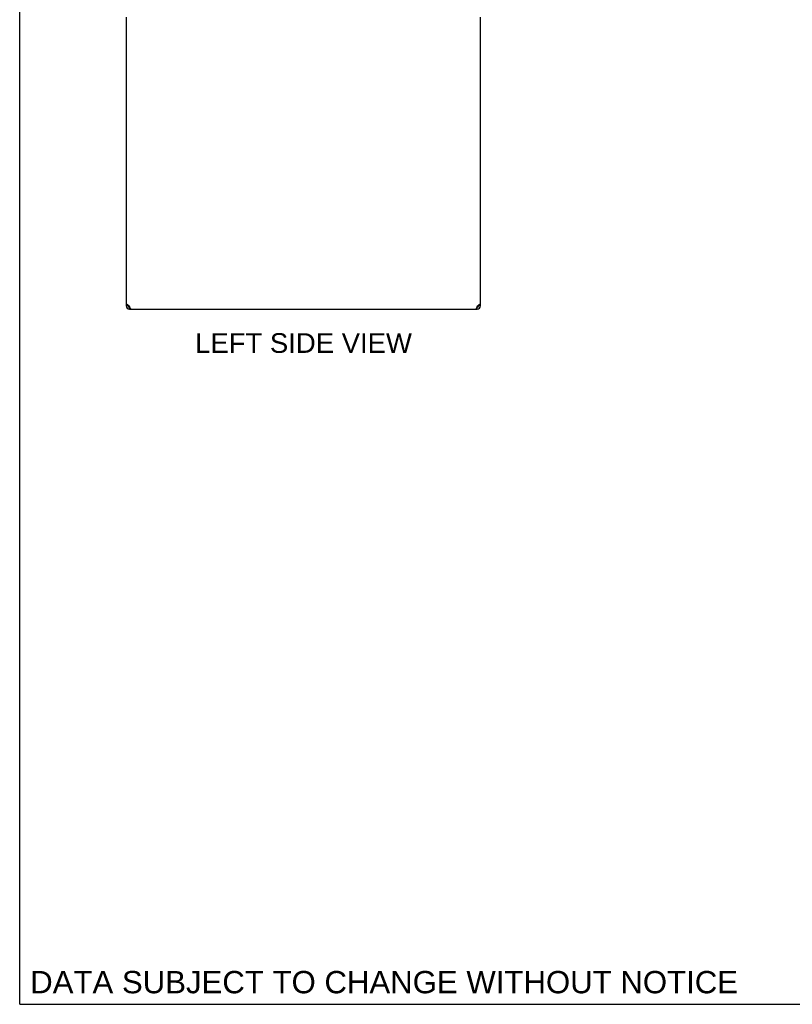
# Model space of a CAD drawing. Header units: inches. Extents: x 0 to 227, y 0 to 147.
# Tile 1 of 34: x 0 to 39, y 0 to 50. Entities that reach past the tile are written whole.
import ezdxf

# ---------------------------------------------------------------- set-up
doc = ezdxf.new("R2010")
doc.units = ezdxf.units.IN
doc.header["$LTSCALE"] = 12.466667
doc.header["$MEASUREMENT"] = 0
doc.layers.get('0').update_dxf_attribs({"linetype": 'CONTINUOUS'})
doc.layers.add('DIMENSIONS', color=7, linetype='CONTINUOUS')
doc.styles.get("Standard").update_dxf_attribs({"font": 'arial.ttf'})

msp = doc.modelspace()

# ---------------------------------------------------------------- linework, layer by layer
at = {"color": 7, "linetype": 'Continuous'}
for p, q in [((0, 0), (0, 146.667)), ((5.519, 35.47), (5.415, 35.47)), ((5.54, 35.424), (5.54, 35.496)), ((5.581, 35.408), (5.6, 35.408)), ((5.581, 35.304), (5.581, 35.408)), ((23.23, 35.408), (23.248, 35.408)), ((23.248, 35.304), (23.248, 35.408)), ((23.29, 35.424), (23.29, 35.496)), ((23.415, 35.47), (23.311, 35.47)), ((0, 0), (226.667, 0))]:
    msp.add_line(p, q, dxfattribs=at)
at = {"color": 3, "linetype": 'Continuous'}
for p, q in [((5.415, 50.137), (5.415, 35.47)), ((23.415, 35.47), (23.415, 50.137)), ((5.464, 35.552), (5.48, 35.539)), ((5.48, 35.539), (5.498, 35.525)), ((23.332, 35.525), (23.35, 35.539)), ((23.35, 35.539), (23.366, 35.552)), ((5.538, 35.497), (5.56, 35.484)), ((5.56, 35.484), (5.581, 35.47)), ((5.589, 35.444), (5.581, 35.47)), ((5.581, 35.304), (23.248, 35.304)), ((23.248, 35.47), (23.241, 35.444)), ((23.248, 35.47), (23.27, 35.484)), ((23.27, 35.484), (23.291, 35.497))]:
    msp.add_line(p, q, dxfattribs=at)
for points in [[(5.415, 35.47), (5.416, 35.484), (5.421, 35.497), (5.428, 35.511), (5.437, 35.525), (5.449, 35.539), (5.464, 35.552)], [(5.498, 35.525), (5.518, 35.511), (5.538, 35.497)], [(23.291, 35.497), (23.312, 35.511), (23.332, 35.525)], [(23.366, 35.552), (23.381, 35.539), (23.393, 35.525), (23.402, 35.511), (23.409, 35.497), (23.413, 35.484), (23.415, 35.47)], [(5.619, 35.352), (5.612, 35.372), (5.604, 35.394), (5.597, 35.419), (5.589, 35.444)], [(5.635, 35.322), (5.627, 35.335), (5.619, 35.352)], [(5.658, 35.304), (5.65, 35.306), (5.642, 35.312), (5.635, 35.322)], [(23.195, 35.322), (23.187, 35.312), (23.18, 35.306), (23.172, 35.304)], [(23.21, 35.352), (23.203, 35.335), (23.195, 35.322)], [(23.241, 35.444), (23.233, 35.419), (23.226, 35.394), (23.218, 35.372), (23.21, 35.352)]]:
    msp.add_lwpolyline(points, dxfattribs=at)
at = {"color": 7, "linetype": 'Continuous'}
for points in [[(23.307, 35.508), (23.309, 35.497), (23.31, 35.484), (23.311, 35.47)], [(5.519, 35.47), (5.519, 35.484), (5.521, 35.497)]]:
    msp.add_lwpolyline(points, dxfattribs=at)
at = {"color": 3, "linetype": 'Continuous'}
for centre, start, end in [((5.581, 35.47), 180, 270), ((23.248, 35.47), 270, 360)]:
    msp.add_arc(centre, 0.167, start, end, dxfattribs=at)
at = {"color": 7, "linetype": 'Continuous'}
for centre, start, end in [((5.581, 35.47), 180, 270), ((23.248, 35.47), 270, 360)]:
    msp.add_arc(centre, 0.0625, start, end, dxfattribs=at)

# ---------------------------------------------------------------- texts
at = {"layer": 'DIMENSIONS', "color": 2, "linetype": 'Continuous', "attachment_point": 2, "line_spacing_factor": 0.9}
for s, insert, char_height, width in [('LEFT SIDE VIEW', (14.423, 34.087), 1, 10.99628), ('DATA SUBJECT TO CHANGE WITHOUT NOTICE', (18.52, 1.693), 1.13333, 35.90434)]:
    msp.add_mtext(s, dxfattribs=dict(at, insert=insert, char_height=char_height, width=width))

doc.saveas('drawing.dxf')
